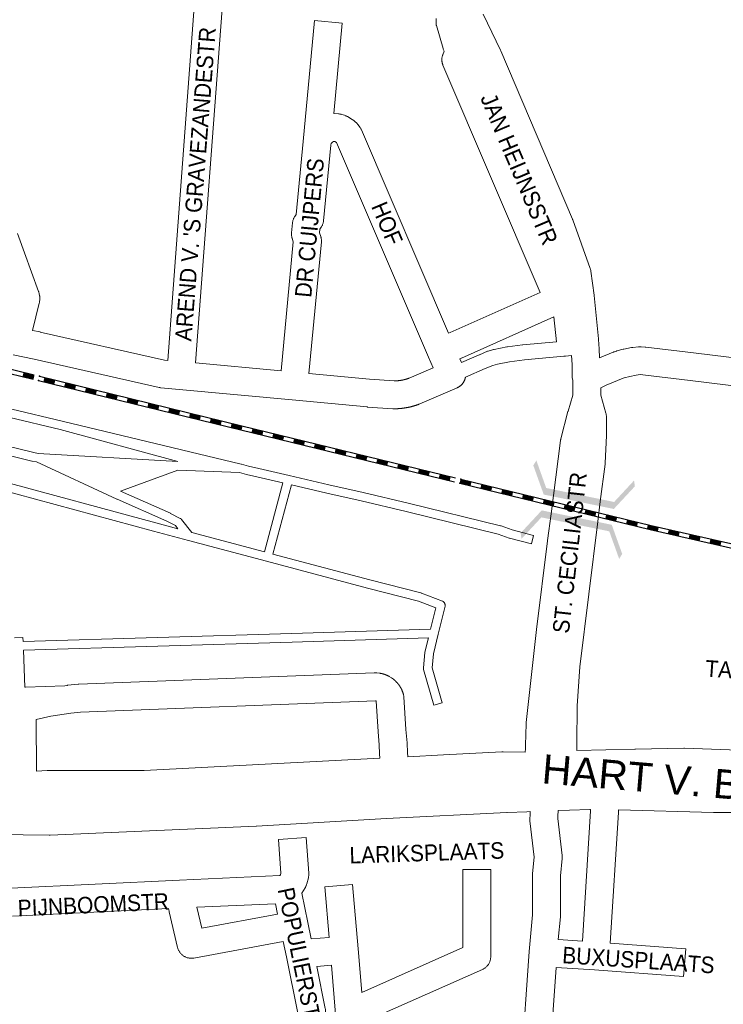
# Model space of a CAD drawing. Header units: metres. Extents: x 123819 to 142731, y 393440 to 405763.
# Tile 180 of 256: x 133055 to 133383, y 396775 to 397235. Entities that reach past the tile are written whole.
import ezdxf
from ezdxf.enums import TextEntityAlignment as Align

# ---------------------------------------------------------------- set-up
doc = ezdxf.new("R2010")
doc.units = ezdxf.units.M
doc.header["$MEASUREMENT"] = 0
for name, color, linetype, lineweight in [('gs-anno-wegen algemeen tekst', 7, 'Continuous', 0), ('gs-knt-aanvullende hoofdweg', 7, 'Continuous', 0), ('gs-knt-fietspaden', 7, 'Continuous', 0), ('gs-knt-paden', 7, 'Continuous', 0), ('gs-knt-spoorlijn', 7, 'Continuous', 30), ('gs-knt-wegen algemeen', 7, 'Continuous', 0), ('gs-symb-viaduct', 7, 'Continuous', 0)]:
    doc.layers.add(name, color=color, linetype=linetype, lineweight=lineweight)
doc.styles.add('Style-Arial', font='arial.ttf')

# ---------------------------------------------------------------- blocks, each defined once
blk = doc.blocks.new('gg0-viaduct_66')
at = {"layer": 'gs-symb-viaduct', "linetype": 'Continuous'}
blk.add_hatch(color=7, dxfattribs=at).paths.add_polyline_path([(-5.576, -1.689), (-5.8, -1.4), (-4, 0), (4, 0), (5.8, -1.4), (5.576, -1.689), (3.875, -0.366), (-3.875, -0.366)])
blk = doc.blocks.new('gg0-viaduct_67')
at = {"layer": 'gs-symb-viaduct', "linetype": 'Continuous'}
blk.add_hatch(color=7, dxfattribs=at).paths.add_polyline_path([(5.576, -1.689), (3.875, -0.366), (-3.875, -0.366), (-5.576, -1.689), (-5.8, -1.4), (-4, 0), (4, 0), (5.8, -1.4)])

msp = doc.modelspace()

# ---------------------------------------------------------------- linework, layer by layer
at = {"layer": 'gs-knt-aanvullende hoofdweg', "color": 7, "linetype": 'Continuous', "flags": 128}
for points in [[(133314.97, 396893.76), (133342.02, 396894.48), (133342.19, 396894.48), (133342.26, 396894.49), (133364.86, 396894.88), (133365.06, 396894.88), (133365.25, 396894.88), (133390.34, 396894.03), (133390.62, 396894.01), (133390.75, 396894), (133390.8, 396894), (133390.89, 396893.99), (133391.16, 396893.96), (133421.3, 396889.64), (133421.31, 396889.64), (133477.4, 396883.61), (133484.05, 396882.89), (133484.38, 396882.85), (133485.24, 396882.72)], [(133062.61, 396884.22), (133067.64, 396884.5), (133067.85, 396884.51), (133068.06, 396884.51), (133112.91, 396884.51), (133222.96, 396890.24)], [(133235.96, 396890.92), (133252.61, 396891.78), (133279.96, 396893.21), (133280.28, 396893.22), (133280.36, 396893.22), (133280.38, 396893.22), (133280.41, 396893.22), (133280.45, 396893.21), (133280.59, 396893.21), (133290.75, 396893.13)], [(133321.35, 396866.36), (133320.96, 396866.35), (133311.51, 396866), (133306.15, 396865.81)], [(133446.17, 396859.84), (133437.17, 396860.87), (133393.03, 396864.91), (133378.91, 396864.91), (133378.71, 396864.91), (133334.38, 396866.07)], [(133293.11, 396865.34), (133291.61, 396865.28), (133282.36, 396864.95), (133282.3, 396864.95), (133226.13, 396862.1), (133165.39, 396858.51), (133165.27, 396858.5), (133069, 396854.35), (133068.8, 396854.34), (133068.59, 396854.34), (133056.39, 396854.49), (133045.89, 396854.62)]]:
    msp.add_lwpolyline(points, dxfattribs=at)
at = {"layer": 'gs-knt-fietspaden', "color": 7, "linetype": 'Continuous', "flags": 128}
for points in [[(133252.95, 397220.28), (133252.58, 397221.17), (133252.54, 397221.28), (133252.49, 397221.4), (133252.46, 397221.53), (133249.32, 397232.24), (133249.28, 397232.39), (133249.25, 397232.54), (133249.22, 397232.7), (133249.2, 397232.85), (133249.18, 397233.01), (133249.18, 397233.16), (133249.18, 397233.32), (133249.2, 397235.55)], [(133305.36, 397084.59), (133304.12, 397096.22)], [(133261.01, 397074.94), (133269.35, 397078.57), (133269.4, 397078.59), (133273.14, 397080.15), (133273.27, 397080.2), (133273.4, 397080.24), (133273.53, 397080.28), (133276.04, 397081), (133276.19, 397081.03), (133276.34, 397081.07), (133282.28, 397082.2), (133282.38, 397082.22), (133282.49, 397082.23), (133289.6, 397083.14), (133289.72, 397083.16), (133305.36, 397084.59)], [(133312.43, 397078.28), (133309.63, 397077.96), (133308.91, 397077.87), (133308.82, 397077.86), (133290.43, 397076.17), (133283.49, 397075.28), (133277.81, 397074.2), (133275.65, 397073.59), (133272.13, 397072.12), (133262.89, 397068.1)]]:
    msp.add_lwpolyline(points, dxfattribs=at)
at = {"layer": 'gs-knt-paden', "color": 7, "linetype": 'Continuous', "flags": 128}
for points in [[(132857.83, 397082.21), (132862.94, 397080.4), (132872.46, 397077.96), (133035.04, 397039.26), (133035.05, 397039.25), (133061.41, 397032.87), (133063.48, 397032.45), (133128.67, 397028.76), (133073.72, 397043.59), (133050.25, 397049.22), (133050.25, 397049.22), (133028.17, 397054.59), (133028.16, 397054.6), (133020.03, 397056.62), (132858.89, 397095.74), (132823.59, 397101.35), (132827.8, 397097.57), (132832.66, 397094.64), (132845.96, 397087.99), (132846, 397087.97), (132852.16, 397084.71), (132857.82, 397082.21), (132857.82, 397082.21), (132857.83, 397082.21)], [(133044.64, 397020.05), (133118.33, 397000.13), (133128.67, 396997.37), (133127.52, 396998.81), (133123.47, 397000.89), (133100.24, 397011.16), (133100.22, 397011.17), (133062.59, 397028.53), (133060.57, 397028.94), (133060.5, 397028.96), (133034.11, 397035.35)], [(133130.38, 397001.66), (133135.24, 396995.62), (133169.07, 396986.59), (133177.72, 397018.76), (133165.58, 397021.6), (133160.76, 397022.68), (133160.67, 397022.71), (133157.45, 397023.59), (133128.59, 397024.74), (133128.56, 397024.74), (133101.91, 397014.82), (133125.15, 397004.54), (133125.2, 397004.51), (133125.25, 397004.49), (133129.73, 397002.19), (133129.81, 397002.15), (133129.89, 397002.1), (133129.97, 397002.05), (133130.05, 397001.99), (133130.12, 397001.93), (133130.19, 397001.87), (133130.26, 397001.81), (133130.32, 397001.74), (133130.38, 397001.67), (133130.38, 397001.67), (133130.38, 397001.66)], [(133117.29, 396996.25), (133043.6, 397016.17)]]:
    msp.add_lwpolyline(points, dxfattribs=at)
for points in [[(133051.2, 397053.13), (133074.66, 397047.5), (133158.23, 397027.55), (133158.29, 397027.53), (133161.69, 397026.6), (133166.47, 397025.53), (133166.49, 397025.52), (133180.66, 397022.2), (133199.17, 397017.9), (133215.1, 397014.24), (133215.11, 397014.23), (133236.11, 397009.25), (133236.13, 397009.25), (133279.33, 396998.69), (133279.4, 396998.67), (133279.47, 396998.65), (133279.54, 396998.63), (133284.65, 396996.76), (133294.68, 396994.18, -0.358006), (133294.69, 396994.17), (133293.69, 396990.29, -0.358011), (133293.68, 396990.29), (133283.55, 396992.89), (133283.46, 396992.92), (133283.37, 396992.95), (133278.26, 396994.81), (133235.18, 397005.34), (133214.19, 397010.32), (133198.26, 397013.98), (133181.64, 397017.85), (133172.95, 396985.55), (133218.21, 396973.48), (133242.13, 396967.4), (133242.21, 396967.38), (133242.28, 396967.35), (133242.36, 396967.33), (133252.14, 396963.54), (133252.23, 396963.51), (133252.31, 396963.47), (133252.4, 396963.42), (133252.48, 396963.37), (133252.56, 396963.32), (133252.64, 396963.26), (133252.72, 396963.2), (133252.79, 396963.14), (133252.86, 396963.07), (133252.92, 396963), (133252.98, 396962.92), (133253.04, 396962.85), (133253.1, 396962.77), (133253.15, 396962.69), (133253.19, 396962.6), (133253.24, 396962.51), (133253.28, 396962.43), (133253.31, 396962.34), (133253.34, 396962.24), (133253.36, 396962.15), (133253.39, 396962.06), (133253.4, 396961.96), (133253.41, 396961.86), (133253.42, 396961.77), (133253.42, 396961.67), (133253.42, 396961.58), (133253.41, 396961.48), (133253.4, 396961.38), (133253.39, 396961.29), (133253.37, 396961.19), (133250.17, 396948.06), (133247.95, 396939), (133247.36, 396932.43), (133252, 396916.1, -0.35644), (133252, 396916.09), (133248.15, 396915, -0.356443), (133248.14, 396915), (133243.39, 396931.69), (133243.37, 396931.78), (133243.35, 396931.87), (133243.33, 396931.96), (133243.32, 396932.05), (133243.31, 396932.14), (133243.31, 396932.24), (133243.31, 396932.33), (133243.32, 396932.42), (133243.96, 396939.51), (133243.97, 396939.59), (133243.98, 396939.66), (133243.99, 396939.73), (133244.01, 396939.81), (133245.63, 396946.45), (133181.99, 396944.47), (133056.56, 396940.66), (133057.19, 396923.34)], [(133052.33, 396946.4), (133056.33, 396946.55, -0.327637), (133056.34, 396946.54), (133056.41, 396944.68), (133181.86, 396948.48), (133246.62, 396950.5), (133249.04, 396960.43), (133241.02, 396963.53), (133217.21, 396969.58), (133217.19, 396969.59), (133169.97, 396982.19), (133133.57, 396991.91), (133117.29, 396996.25)]]:
    msp.add_lwpolyline(points, format="xyb", dxfattribs=at)
at = {"layer": 'gs-knt-spoorlijn', "color": 7, "linetype": 'Continuous'}
for p, q in [((132866.81, 397114.68), (133061.09, 397067.17)), ((132867.29, 397116.62), (133061.57, 397069.11)), ((133056.3, 397068.53), (133061.15, 397067.35)), ((133056.34, 397068.73), (133061.2, 397067.54)), ((133056.39, 397068.92), (133061.25, 397067.73)), ((133056.44, 397069.12), (133061.3, 397067.93)), ((133056.49, 397069.31), (133061.34, 397068.12)), ((133056.53, 397069.5), (133061.39, 397068.32)), ((133056.58, 397069.7), (133061.44, 397068.51)), ((133056.63, 397069.89), (133061.49, 397068.71)), ((133056.68, 397070.09), (133061.53, 397068.9)), ((133066.01, 397066.16), (133070.87, 397064.97)), ((133066.06, 397066.35), (133070.91, 397065.16)), ((133066.11, 397066.55), (133070.96, 397065.36)), ((133066.15, 397066.74), (133071.01, 397065.55)), ((133066.2, 397066.93), (133071.06, 397065.75)), ((133066.25, 397067.13), (133071.1, 397065.94)), ((133066.3, 397067.32), (133071.15, 397066.14)), ((133066.34, 397067.52), (133071.2, 397066.33)), ((133066.39, 397067.71), (133071.25, 397066.52)), ((133075.72, 397063.78), (133080.58, 397062.59)), ((133075.77, 397063.98), (133080.63, 397062.79)), ((133075.82, 397064.17), (133080.68, 397062.98)), ((133075.87, 397064.36), (133080.72, 397063.18)), ((133075.91, 397064.56), (133080.77, 397063.37)), ((133075.96, 397064.75), (133080.82, 397063.57)), ((133076.01, 397064.95), (133080.87, 397063.76)), ((133076.06, 397065.14), (133080.91, 397063.95)), ((133076.1, 397065.34), (133080.96, 397064.15)), ((133085.44, 397061.41), (133090.29, 397060.22)), ((133085.49, 397061.6), (133090.34, 397060.41)), ((133085.53, 397061.79), (133090.39, 397060.61)), ((133085.58, 397061.99), (133090.44, 397060.8)), ((133085.63, 397062.18), (133090.48, 397061)), ((133085.68, 397062.38), (133090.53, 397061.19)), ((133085.72, 397062.57), (133090.58, 397061.38)), ((133085.77, 397062.77), (133090.63, 397061.58)), ((133085.82, 397062.96), (133090.67, 397061.77)), ((133095.15, 397059.03), (133100.01, 397057.84)), ((133095.2, 397059.22), (133100.06, 397058.04)), ((133095.25, 397059.42), (133100.1, 397058.23)), ((133095.29, 397059.61), (133100.15, 397058.43)), ((133095.34, 397059.81), (133100.2, 397058.62)), ((133095.39, 397060), (133100.25, 397058.81)), ((133095.44, 397060.2), (133100.29, 397059.01)), ((133095.48, 397060.39), (133100.34, 397059.2)), ((133095.53, 397060.58), (133100.39, 397059.4)), ((133104.87, 397056.65), (133109.72, 397055.47)), ((133104.91, 397056.85), (133109.77, 397055.66)), ((133104.96, 397057.04), (133109.82, 397055.86)), ((133105.01, 397057.24), (133109.86, 397056.05)), ((133105.06, 397057.43), (133109.91, 397056.24)), ((133105.1, 397057.63), (133109.96, 397056.44)), ((133105.15, 397057.82), (133110.01, 397056.63)), ((133105.2, 397058.01), (133110.05, 397056.83)), ((133105.25, 397058.21), (133110.1, 397057.02)), ((133114.58, 397054.28), (133119.44, 397053.09)), ((133114.63, 397054.47), (133119.48, 397053.29)), ((133114.67, 397054.67), (133119.53, 397053.48)), ((133114.72, 397054.86), (133119.58, 397053.67)), ((133114.77, 397055.06), (133119.63, 397053.87)), ((133114.82, 397055.25), (133119.67, 397054.06)), ((133114.86, 397055.44), (133119.72, 397054.26)), ((133114.91, 397055.64), (133119.77, 397054.45)), ((133114.96, 397055.83), (133119.82, 397054.64)), ((133124.29, 397051.9), (133129.15, 397050.71)), ((133124.34, 397052.1), (133129.2, 397050.91)), ((133124.39, 397052.29), (133129.24, 397051.1)), ((133124.44, 397052.49), (133129.29, 397051.3)), ((133124.48, 397052.68), (133129.34, 397051.49)), ((133124.53, 397052.87), (133129.39, 397051.69)), ((133124.58, 397053.07), (133129.43, 397051.88)), ((133124.63, 397053.26), (133129.48, 397052.07)), ((133124.67, 397053.46), (133129.53, 397052.27)), ((133134.01, 397049.53), (133138.86, 397048.34)), ((133134.05, 397049.72), (133138.91, 397048.53)), ((133134.1, 397049.92), (133138.96, 397048.73)), ((133134.15, 397050.11), (133139.01, 397048.92)), ((133134.2, 397050.3), (133139.05, 397049.12)), ((133134.24, 397050.5), (133139.1, 397049.31)), ((133134.29, 397050.69), (133139.15, 397049.5)), ((133134.34, 397050.89), (133139.2, 397049.7)), ((133134.39, 397051.08), (133139.24, 397049.89)), ((133143.72, 397047.15), (133148.58, 397045.96)), ((133143.77, 397047.35), (133148.62, 397046.16)), ((133143.81, 397047.54), (133148.67, 397046.35)), ((133143.86, 397047.73), (133148.72, 397046.55)), ((133143.91, 397047.93), (133148.77, 397046.74)), ((133143.96, 397048.12), (133148.81, 397046.93)), ((133144, 397048.32), (133148.86, 397047.13)), ((133144.05, 397048.51), (133148.91, 397047.32)), ((133144.1, 397048.71), (133148.96, 397047.52)), ((133153.48, 397044.97), (133158.34, 397043.78)), ((133153.53, 397045.16), (133158.39, 397043.98)), ((133153.58, 397045.36), (133158.43, 397044.17)), ((133153.62, 397045.55), (133158.48, 397044.36)), ((133153.67, 397045.75), (133158.53, 397044.56)), ((133153.72, 397045.94), (133158.58, 397044.75)), ((133153.77, 397046.14), (133158.62, 397044.95)), ((133153.81, 397046.33), (133158.67, 397045.14)), ((133153.43, 397044.78), (133158.29, 397043.59)), ((133163.15, 397042.41), (133168.01, 397041.22)), ((133163.2, 397042.6), (133168.06, 397041.42)), ((133163.24, 397042.79), (133168.1, 397041.61)), ((133163.29, 397042.99), (133168.15, 397041.81)), ((133163.34, 397043.18), (133168.2, 397042)), ((133163.39, 397043.38), (133168.24, 397042.2)), ((133163.43, 397043.57), (133168.29, 397042.39)), ((133163.48, 397043.77), (133168.34, 397042.59)), ((133163.53, 397043.96), (133168.39, 397042.78)), ((133172.96, 397040.43), (133177.82, 397039.25)), ((133173.01, 397040.63), (133177.87, 397039.44)), ((133173.06, 397040.82), (133177.91, 397039.64)), ((133173.1, 397041.01), (133177.96, 397039.83)), ((133173.15, 397041.21), (133178.01, 397040.03)), ((133173.2, 397041.4), (133178.06, 397040.22)), ((133173.24, 397041.6), (133178.1, 397040.42)), ((133172.87, 397040.04), (133177.73, 397038.86)), ((133172.91, 397040.24), (133177.77, 397039.06)), ((133182.58, 397037.68), (133187.44, 397036.5)), ((133182.63, 397037.87), (133187.49, 397036.69)), ((133182.68, 397038.07), (133187.54, 397036.89)), ((133182.73, 397038.26), (133187.58, 397037.08)), ((133182.77, 397038.46), (133187.63, 397037.28)), ((133182.82, 397038.65), (133187.68, 397037.47)), ((133182.87, 397038.85), (133187.73, 397037.66)), ((133182.91, 397039.04), (133187.77, 397037.86)), ((133182.96, 397039.23), (133187.82, 397038.05)), ((133192.44, 397035.9), (133197.3, 397034.72)), ((133192.49, 397036.09), (133197.35, 397034.91)), ((133192.54, 397036.29), (133197.39, 397035.11)), ((133192.58, 397036.48), (133197.44, 397035.3)), ((133192.63, 397036.68), (133197.49, 397035.5)), ((133192.68, 397036.87), (133197.54, 397035.69)), ((133192.3, 397035.32), (133197.16, 397034.14)), ((133192.35, 397035.51), (133197.21, 397034.33)), ((133192.39, 397035.71), (133197.25, 397034.52)), ((133202.02, 397032.95), (133206.88, 397031.77)), ((133202.06, 397033.15), (133206.92, 397031.97)), ((133202.11, 397033.34), (133206.97, 397032.16)), ((133202.16, 397033.54), (133207.02, 397032.36)), ((133202.21, 397033.73), (133207.06, 397032.55)), ((133202.25, 397033.93), (133207.11, 397032.74)), ((133202.3, 397034.12), (133207.16, 397032.94)), ((133202.35, 397034.31), (133207.21, 397033.13)), ((133202.4, 397034.51), (133207.25, 397033.33)), ((133211.88, 397031.17), (133216.73, 397029.99)), ((133211.92, 397031.37), (133216.78, 397030.19)), ((133211.97, 397031.56), (133216.83, 397030.38)), ((133212.02, 397031.76), (133216.88, 397030.58)), ((133212.06, 397031.95), (133216.92, 397030.77)), ((133212.11, 397032.15), (133216.97, 397030.96)), ((133211.73, 397030.59), (133216.59, 397029.41)), ((133211.78, 397030.79), (133216.64, 397029.6)), ((133211.83, 397030.98), (133216.69, 397029.8)), ((133221.45, 397028.23), (133226.31, 397027.05)), ((133221.5, 397028.42), (133226.36, 397027.24)), ((133221.55, 397028.62), (133226.4, 397027.44)), ((133221.59, 397028.81), (133226.45, 397027.63)), ((133221.64, 397029.01), (133226.5, 397027.82)), ((133221.69, 397029.2), (133226.55, 397028.02)), ((133221.73, 397029.39), (133226.59, 397028.21)), ((133221.78, 397029.59), (133226.64, 397028.41)), ((133221.83, 397029.78), (133226.69, 397028.6)), ((133231.36, 397026.64), (133236.21, 397025.46)), ((133231.4, 397026.84), (133236.26, 397025.66)), ((133231.45, 397027.03), (133236.31, 397025.85)), ((133231.5, 397027.23), (133236.36, 397026.04)), ((133231.55, 397027.42), (133236.4, 397026.24)), ((133231.17, 397025.87), (133236.03, 397024.68)), ((133231.21, 397026.06), (133236.07, 397024.88)), ((133231.26, 397026.25), (133236.12, 397025.07)), ((133231.31, 397026.45), (133236.17, 397025.27)), ((133240.88, 397023.5), (133245.74, 397022.32)), ((133240.93, 397023.7), (133245.79, 397022.51)), ((133240.98, 397023.89), (133245.84, 397022.71)), ((133241.03, 397024.09), (133245.88, 397022.9)), ((133241.07, 397024.28), (133245.93, 397023.1)), ((133241.12, 397024.47), (133245.98, 397023.29)), ((133241.17, 397024.67), (133246.03, 397023.49)), ((133241.22, 397024.86), (133246.07, 397023.68)), ((133241.26, 397025.06), (133246.12, 397023.88)), ((133250.84, 397022.11), (133255.7, 397020.93)), ((133250.88, 397022.31), (133255.74, 397021.12)), ((133250.93, 397022.5), (133255.79, 397021.32)), ((133250.98, 397022.69), (133255.84, 397021.51)), ((133250.6, 397021.14), (133255.46, 397019.96)), ((133250.65, 397021.33), (133255.51, 397020.15)), ((133250.7, 397021.53), (133255.55, 397020.35)), ((133250.74, 397021.72), (133255.6, 397020.54)), ((133250.79, 397021.92), (133255.65, 397020.73)), ((133260.32, 397018.78), (133265.18, 397017.59)), ((133260.37, 397018.97), (133265.22, 397017.79)), ((133260.41, 397019.16), (133265.27, 397017.98)), ((133260.46, 397019.36), (133265.32, 397018.18)), ((133260.51, 397019.55), (133265.37, 397018.37)), ((133260.55, 397019.75), (133265.41, 397018.57)), ((133260.6, 397019.94), (133265.46, 397018.76)), ((133260.65, 397020.14), (133265.51, 397018.95)), ((133260.7, 397020.33), (133265.55, 397019.15)), ((133270.27, 397017.38), (133275.13, 397016.2)), ((133270.32, 397017.58), (133275.18, 397016.4)), ((133270.37, 397017.77), (133275.22, 397016.59)), ((133270.41, 397017.97), (133275.27, 397016.79)), ((133270.03, 397016.41), (133274.89, 397015.23)), ((133270.08, 397016.61), (133274.94, 397015.43)), ((133270.13, 397016.8), (133274.99, 397015.62)), ((133270.18, 397017), (133275.03, 397015.81)), ((133270.22, 397017.19), (133275.08, 397016.01)), ((133279.75, 397014.05), (133284.61, 397012.87)), ((133279.8, 397014.24), (133284.66, 397013.06)), ((133279.85, 397014.44), (133284.7, 397013.26)), ((133279.89, 397014.63), (133284.75, 397013.45)), ((133279.94, 397014.83), (133284.8, 397013.65)), ((133279.99, 397015.02), (133284.85, 397013.84)), ((133280.04, 397015.22), (133284.89, 397014.03)), ((133280.08, 397015.41), (133284.94, 397014.23)), ((133280.13, 397015.6), (133284.99, 397014.42)), ((133289.75, 397012.85), (133294.61, 397011.67)), ((133289.8, 397013.05), (133294.66, 397011.87)), ((133289.85, 397013.24), (133294.7, 397012.06)), ((133289.47, 397011.69), (133294.33, 397010.51)), ((133289.52, 397011.88), (133294.37, 397010.7)), ((133289.56, 397012.08), (133294.42, 397010.89)), ((133289.61, 397012.27), (133294.47, 397011.09)), ((133289.66, 397012.46), (133294.52, 397011.28)), ((133289.7, 397012.66), (133294.56, 397011.48)), ((133299.19, 397009.32), (133304.04, 397008.14)), ((133299.23, 397009.52), (133304.09, 397008.34)), ((133299.28, 397009.71), (133304.14, 397008.53)), ((133299.33, 397009.91), (133304.19, 397008.73)), ((133299.37, 397010.1), (133304.23, 397008.92)), ((133299.42, 397010.3), (133304.28, 397009.11)), ((133299.47, 397010.49), (133304.33, 397009.31)), ((133299.52, 397010.68), (133304.37, 397009.5)), ((133299.56, 397010.88), (133304.42, 397009.7)), ((133309.23, 397008.32), (133314.09, 397007.14)), ((133309.28, 397008.52), (133314.14, 397007.33)), ((133308.9, 397006.96), (133313.76, 397005.78)), ((133308.95, 397007.16), (133313.81, 397005.97)), ((133309, 397007.35), (133313.85, 397006.17)), ((133309.04, 397007.54), (133313.9, 397006.36)), ((133309.09, 397007.74), (133313.95, 397006.56)), ((133309.14, 397007.93), (133314, 397006.75)), ((133309.19, 397008.13), (133314.04, 397006.95)), ((133318.62, 397004.6), (133323.48, 397003.42)), ((133318.67, 397004.79), (133323.52, 397003.61)), ((133318.71, 397004.99), (133323.57, 397003.81)), ((133318.76, 397005.18), (133323.62, 397004)), ((133318.81, 397005.38), (133323.67, 397004.19)), ((133318.85, 397005.57), (133323.71, 397004.39)), ((133318.9, 397005.76), (133323.76, 397004.58)), ((133318.95, 397005.96), (133323.81, 397004.78)), ((133319, 397006.15), (133323.86, 397004.97)), ((133328.67, 397003.6), (133333.52, 397002.41)), ((133328.71, 397003.79), (133333.57, 397002.61)), ((133328.34, 397002.24), (133333.19, 397001.05)), ((133328.38, 397002.43), (133333.24, 397001.25)), ((133328.43, 397002.62), (133333.29, 397001.44)), ((133328.48, 397002.82), (133333.34, 397001.64)), ((133328.52, 397003.01), (133333.38, 397001.83)), ((133328.57, 397003.21), (133333.43, 397002.03)), ((133328.62, 397003.4), (133333.48, 397002.22)), ((133338.05, 396999.87), (133342.91, 396998.69)), ((133338.1, 397000.07), (133342.96, 396998.88)), ((133338.15, 397000.26), (133343.01, 396999.08)), ((133338.19, 397000.46), (133343.05, 396999.27)), ((133338.24, 397000.65), (133343.1, 396999.47)), ((133338.29, 397000.84), (133343.15, 396999.66)), ((133338.34, 397001.04), (133343.19, 396999.86)), ((133338.38, 397001.23), (133343.24, 397000.05)), ((133338.43, 397001.43), (133343.29, 397000.25)), ((133348.13, 396999.04), (133353.01, 396997.94)), ((133347.78, 396997.48), (133352.65, 396996.38)), ((133347.82, 396997.68), (133352.7, 396996.57)), ((133347.86, 396997.87), (133352.74, 396996.77)), ((133347.91, 396998.07), (133352.79, 396996.96)), ((133347.95, 396998.26), (133352.83, 396997.16)), ((133348, 396998.46), (133352.87, 396997.35)), ((133348.04, 396998.65), (133352.92, 396997.55)), ((133348.09, 396998.85), (133352.96, 396997.74)), ((133357.53, 396995.27), (133362.4, 396994.17)), ((133357.57, 396995.47), (133362.45, 396994.36)), ((133357.62, 396995.66), (133362.49, 396994.56)), ((133357.66, 396995.86), (133362.54, 396994.75)), ((133357.71, 396996.05), (133362.58, 396994.95)), ((133357.75, 396996.25), (133362.63, 396995.14)), ((133357.79, 396996.44), (133362.67, 396995.34)), ((133357.84, 396996.64), (133362.71, 396995.53)), ((133357.88, 396996.83), (133362.76, 396995.73)), ((133367.59, 396994.43), (133372.47, 396993.32)), ((133367.63, 396994.62), (133372.51, 396993.52)), ((133367.28, 396993.06), (133372.16, 396991.96)), ((133367.33, 396993.26), (133372.2, 396992.15)), ((133367.37, 396993.45), (133372.25, 396992.35)), ((133367.41, 396993.65), (133372.29, 396992.54)), ((133367.46, 396993.84), (133372.33, 396992.74)), ((133367.5, 396994.04), (133372.38, 396992.93)), ((133367.55, 396994.23), (133372.42, 396993.13)), ((133377.03, 396990.85), (133381.91, 396989.75)), ((133377.08, 396991.05), (133381.95, 396989.94)), ((133377.12, 396991.24), (133382, 396990.14)), ((133377.17, 396991.44), (133382.04, 396990.33)), ((133377.21, 396991.63), (133382.09, 396990.53)), ((133377.25, 396991.83), (133382.13, 396990.72)), ((133377.3, 396992.02), (133382.18, 396990.92)), ((133377.34, 396992.22), (133382.22, 396991.11)), ((133377.39, 396992.41), (133382.26, 396991.31))]:
    msp.add_line(p, q, dxfattribs=at)
at = {"layer": 'gs-knt-spoorlijn', "color": 7, "linetype": 'Continuous', "flags": 128}
for points in [[(133064, 397068.51), (133158.54, 397045.39), (133258.3, 397021.13)], [(133063.52, 397066.57), (133158.06, 397043.45), (133257.82, 397019.19)], [(133260.25, 397018.6), (133349.16, 396996.98), (133420.17, 396980.88), (133455.15, 396973.79)], [(133260.73, 397020.54), (133349.62, 396998.92), (133420.59, 396982.83), (133455.63, 396975.73)]]:
    msp.add_lwpolyline(points, dxfattribs=at)
at = {"layer": 'gs-knt-spoorlijn', "color": 7, "linetype": 'Continuous'}
for p in [(133064, 397068.51), (133063.52, 397066.57), (133260.25, 397018.6), (133260.73, 397020.54)]:
    msp.add_point(p, dxfattribs=at)
at = {"layer": 'gs-knt-wegen algemeen', "color": 7, "linetype": 'Continuous', "flags": 128}
for points in [[(133123.93, 397075.91), (133136.75, 397247.37)], [(133149.73, 397246.4), (133136.9, 397074.71)], [(133271.26, 397237.55), (133279.33, 397220.71), (133279.45, 397220.44), (133312.85, 397141.82), (133312.92, 397141.66), (133312.98, 397141.49), (133321.19, 397118.83), (133321.27, 397118.57), (133321.35, 397118.31), (133321.42, 397118.04), (133321.47, 397117.77), (133321.52, 397117.5), (133323.02, 397106.44), (133323.04, 397106.27), (133323.05, 397106.21), (133325.05, 397086.05), (133325.07, 397085.87), (133325.08, 397085.68), (133325.29, 397081.35), (133325.53, 397077.16)], [(133297.75, 397107.63), (133252.42, 397213.74), (133252.34, 397213.92), (133252.3, 397214.04), (133252.23, 397214.22), (133252.19, 397214.34), (133252.14, 397214.53), (133252.11, 397214.65), (133252.06, 397214.84), (133252.03, 397214.96), (133252, 397215.15), (133251.97, 397215.28), (133251.95, 397215.47), (133251.93, 397215.59), (133251.91, 397215.78), (133251.9, 397215.91), (133251.9, 397216.1), (133251.89, 397216.23), (133251.89, 397216.42), (133251.9, 397216.55), (133251.91, 397216.74), (133251.92, 397216.87), (133251.94, 397217.06), (133251.95, 397217.19), (133251.98, 397217.38), (133252, 397217.5), (133252.04, 397217.69), (133252.07, 397217.81), (133252.12, 397218), (133252.15, 397218.12), (133252.21, 397218.31), (133252.25, 397218.43), (133252.32, 397218.61), (133252.95, 397220.28)], [(133214.33, 397183.49), (133255.06, 397088.57), (133255.76, 397088.87), (133297.75, 397107.63)], [(133247.85, 397072.5), (133245.68, 397077.42), (133245.65, 397077.49), (133202.68, 397177.62), (133202, 397178.03), (133201.33, 397178.06), (133200.82, 397177.84), (133200.3, 397177.38), (133200.27, 397177.31), (133200.03, 397176.33), (133196.66, 397141.1), (133196.62, 397140.81), (133196.57, 397140.52), (133196.51, 397140.23), (133196.44, 397139.94), (133196.35, 397139.66), (133196.25, 397139.38), (133196.14, 397139.11), (133196.01, 397138.84), (133195.88, 397138.58), (133195.73, 397138.32), (133195.57, 397138.08), (133195, 397137.23), (133194.83, 397135.51), (133195.37, 397133.78), (133195.45, 397133.5), (133195.51, 397133.23), (133195.57, 397132.95), (133195.61, 397132.66), (133195.64, 397132.38), (133195.65, 397132.09), (133195.66, 397131.81), (133195.65, 397131.52), (133195.63, 397131.24), (133189.77, 397069.83)], [(133053.75, 397135.16), (133063.63, 397108.13), (133063.72, 397107.88), (133063.79, 397107.62), (133063.86, 397107.36), (133063.92, 397107.09), (133064.1, 397106.12), (133064.14, 397105.84), (133064.18, 397105.57), (133064.2, 397105.3), (133064.21, 397105.02), (133064.21, 397104.75), (133064.19, 397104.48), (133064.17, 397104.2), (133064.09, 397103.43), (133064.05, 397103.16), (133064, 397102.88), (133063.94, 397102.61), (133063.94, 397102.6), (133063.94, 397102.6)], [(133063.94, 397102.6), (133060.83, 397089.89)], [(133304.12, 397096.22), (133261.01, 397076.96), (133260.89, 397076.91), (133260.26, 397076.64), (133261.01, 397074.94)], [(133060.83, 397089.89), (133064.29, 397089.18), (133064.41, 397089.16), (133122.38, 397076.05), (133123.93, 397075.91)], [(133325.53, 397077.16), (133331.82, 397079.75), (133332.02, 397079.83), (133332.23, 397079.9), (133332.44, 397079.97), (133333.41, 397080.26), (133333.61, 397080.31), (133336.54, 397081.09), (133336.61, 397081.11), (133336.85, 397081.17), (133336.91, 397081.18), (133340.4, 397081.89), (133340.7, 397081.94), (133341.01, 397081.98), (133343.73, 397082.27), (133344.03, 397082.3), (133344.34, 397082.31), (133344.64, 397082.3), (133344.94, 397082.29), (133346.87, 397082.13), (133347.11, 397082.11), (133369.34, 397079.48), (133440.45, 397070.71)], [(133262.89, 397068.1), (133262.87, 397067.98), (133262.84, 397067.82), (133262.8, 397067.67), (133262.76, 397067.51), (133262.72, 397067.36), (133262.68, 397067.21), (133262.63, 397067.05), (133262.58, 397066.9), (133262.52, 397066.75), (133262.46, 397066.61), (133262.4, 397066.46), (133262.33, 397066.31), (133262.26, 397066.17), (133262.18, 397066.03), (133262.11, 397065.89), (133262.03, 397065.75), (133261.94, 397065.62), (133261.85, 397065.48), (133261.76, 397065.35), (133261.67, 397065.22), (133261.57, 397065.1), (133261.47, 397064.97), (133261.37, 397064.85), (133261.26, 397064.73), (133261.15, 397064.61), (133261.04, 397064.5), (133260.92, 397064.39), (133260.81, 397064.28), (133260.69, 397064.18), (133260.56, 397064.08), (133260.44, 397063.98), (133260.31, 397063.88), (133260.18, 397063.79), (133260.05, 397063.7), (133259.91, 397063.61), (133259.78, 397063.53), (133259.64, 397063.45), (133259.5, 397063.37), (133259.36, 397063.3), (133259.21, 397063.23), (133259.04, 397063.15), (133241.59, 397055.6), (133241.34, 397055.5), (133241.16, 397055.43), (133240.98, 397055.37), (133240.8, 397055.3), (133240.62, 397055.24), (133240.44, 397055.17), (133240.26, 397055.11), (133240.08, 397055.05), (133239.9, 397054.99), (133239.72, 397054.93), (133239.54, 397054.87), (133239.35, 397054.81), (133239.17, 397054.75), (133238.99, 397054.7), (133238.8, 397054.65), (133238.62, 397054.59), (133238.43, 397054.54), (133238.25, 397054.49), (133238.06, 397054.44), (133237.88, 397054.39), (133237.69, 397054.34), (133237.51, 397054.3), (133237.32, 397054.25), (133237.14, 397054.21), (133236.95, 397054.16), (133236.76, 397054.12), (133236.58, 397054.08), (133236.39, 397054.04), (133236.2, 397054), (133236.01, 397053.96), (133235.83, 397053.93), (133235.64, 397053.89), (133235.45, 397053.86), (133235.26, 397053.82), (133235.07, 397053.79), (133234.88, 397053.76), (133234.69, 397053.73), (133234.5, 397053.7), (133234.32, 397053.67), (133234.12, 397053.65), (133233.94, 397053.62), (133233.75, 397053.6), (133233.56, 397053.57), (133233.36, 397053.55), (133233.18, 397053.53), (133232.98, 397053.51), (133232.79, 397053.49), (133232.6, 397053.47), (133232.41, 397053.46), (133232.22, 397053.44), (133232.03, 397053.43), (133231.84, 397053.41), (133231.65, 397053.4), (133231.46, 397053.39), (133231.27, 397053.38), (133231.07, 397053.37), (133230.88, 397053.37), (133230.69, 397053.36), (133230.5, 397053.35), (133230.31, 397053.35), (133230.12, 397053.35), (133229.93, 397053.35), (133229.74, 397053.34), (133229.54, 397053.34), (133229.35, 397053.35), (133229.17, 397053.35), (133228.98, 397053.36), (133217.2, 397054.16), (133217.03, 397054.18), (133182.07, 397057.48), (133129.33, 397062.33), (133120.76, 397063.12), (133120.48, 397063.16), (133120.2, 397063.2), (133119.93, 397063.26), (133061.6, 397076.44), (133051.72, 397078.48)], [(133302.91, 397004.27), (133302.91, 397004.28), (133302.91, 397004.3), (133307.32, 397038.51), (133307.36, 397038.78), (133307.41, 397039.05), (133307.47, 397039.32), (133310.78, 397051.99), (133310.83, 397052.17), (133313.03, 397059.7), (133313.03, 397066.48), (133312.77, 397067.94), (133312.72, 397068.23), (133312.69, 397068.53), (133312.67, 397068.82), (133312.66, 397069.12), (133312.67, 397074.03), (133312.43, 397078.28)], [(133136.9, 397074.71), (133176.81, 397071.04)], [(133189.77, 397069.83), (133218.17, 397067.15), (133229.67, 397066.36), (133229.78, 397066.36), (133229.89, 397066.37), (133230, 397066.37), (133230.11, 397066.37), (133230.22, 397066.37), (133230.33, 397066.37), (133230.44, 397066.38), (133230.55, 397066.38), (133230.66, 397066.39), (133230.77, 397066.39), (133230.88, 397066.4), (133230.99, 397066.41), (133231.1, 397066.41), (133231.21, 397066.42), (133231.32, 397066.43), (133231.42, 397066.44), (133231.53, 397066.45), (133231.64, 397066.46), (133231.75, 397066.47), (133231.86, 397066.48), (133231.97, 397066.5), (133232.08, 397066.51), (133232.19, 397066.52), (133232.3, 397066.54), (133232.41, 397066.55), (133232.52, 397066.57), (133232.63, 397066.58), (133232.73, 397066.6), (133232.84, 397066.62), (133232.95, 397066.64), (133233.06, 397066.66), (133233.17, 397066.67), (133233.28, 397066.69), (133233.38, 397066.72), (133233.49, 397066.74), (133233.6, 397066.76), (133233.71, 397066.78), (133233.82, 397066.8), (133233.92, 397066.83), (133234.03, 397066.85), (133234.14, 397066.88), (133234.24, 397066.9), (133234.35, 397066.93), (133234.46, 397066.95), (133234.56, 397066.98), (133234.67, 397067.01), (133234.78, 397067.04), (133234.88, 397067.07), (133234.99, 397067.1), (133235.09, 397067.13), (133235.2, 397067.16), (133235.31, 397067.19), (133235.41, 397067.22), (133235.52, 397067.25), (133235.62, 397067.29), (133235.73, 397067.32), (133235.83, 397067.35), (133235.93, 397067.39), (133236.04, 397067.43), (133236.14, 397067.46), (133236.25, 397067.5), (133236.35, 397067.54), (133236.45, 397067.57), (133236.56, 397067.61), (133247.85, 397072.5)], [(133513.59, 397047.77), (133504.81, 397048.67), (133504.71, 397048.68), (133487.73, 397050.69), (133487.57, 397050.72), (133438.79, 397057.79), (133367.8, 397066.55), (133345.7, 397069.16), (133344.51, 397069.26), (133342.69, 397069.07), (133339.69, 397068.46), (133337.04, 397067.75), (133336.48, 397067.59), (133328.57, 397064.35)], [(133328.56, 397064.34), (133328.33, 397064.23), (133326.05, 397063.07), (133326.05, 397059.69), (133328.49, 397051.21), (133328.57, 397050.91), (133328.63, 397050.61), (133328.68, 397050.32), (133328.71, 397050.01), (133328.73, 397049.71), (133328.74, 397049.41), (133328.74, 397041.11), (133328.73, 397040.8), (133328.12, 397027.97), (133328.1, 397027.69), (133328.07, 397027.41), (133325.75, 397010.05), (133324.67, 397000.73)], [(133328.57, 397064.35), (133328.56, 397064.34), (133328.56, 397064.34), (133328.56, 397064.34)], [(133328.57, 397064.35), (133328.56, 397064.34), (133328.56, 397064.34), (133328.56, 397064.34)], [(133290.75, 396893.13), (133290.75, 396893.17), (133290.78, 396893.46), (133290.82, 396893.74), (133290.87, 396894.03), (133291, 396894.65), (133291.02, 396896.26), (133291.19, 396906.25), (133291.2, 396906.55), (133291.23, 396906.85), (133296.01, 396950.25), (133296.02, 396950.35), (133301.23, 396991.76), (133301.24, 396991.81), (133302.91, 397004.26)], [(133302.91, 397004.26), (133302.91, 397004.26), (133302.91, 397004.27)], [(133302.91, 397004.26), (133302.91, 397004.26), (133302.91, 397004.27)], [(133324.67, 397000.72), (133324.67, 397000.69), (133316.39, 396932.93), (133315.13, 396914.73), (133314.97, 396896.94), (133314.97, 396893.76)], [(133324.67, 397000.73), (133324.67, 397000.73), (133324.67, 397000.72)], [(133324.67, 397000.73), (133324.67, 397000.73), (133324.67, 397000.72)], [(133057.19, 396923.34), (133057.49, 396923.35), (133075.85, 396924.07), (133076.81, 396924.22), (133077, 396924.25), (133077.2, 396924.28), (133082.08, 396924.76), (133082.27, 396924.77), (133082.47, 396924.78), (133220.37, 396930.05), (133220.45, 396930.05), (133220.52, 396930.05), (133220.6, 396930.05), (133220.67, 396930.05), (133220.74, 396930.05), (133220.82, 396930.05), (133220.89, 396930.05), (133220.97, 396930.05), (133221.04, 396930.05), (133221.12, 396930.05), (133221.19, 396930.05), (133221.27, 396930.05), (133221.34, 396930.05), (133221.42, 396930.04), (133221.58, 396930.04), (133222.78, 396929.92), (133222.94, 396929.9), (133223.09, 396929.87), (133223.23, 396929.85), (133223.37, 396929.82), (133223.52, 396929.79), (133223.66, 396929.76), (133223.81, 396929.73), (133223.95, 396929.7), (133223.97, 396929.7), (133224.05, 396929.68), (133224.12, 396929.66), (133224.19, 396929.64), (133224.26, 396929.62), (133224.34, 396929.61), (133224.41, 396929.59), (133224.48, 396929.57), (133224.55, 396929.55), (133224.62, 396929.53), (133224.7, 396929.51), (133224.77, 396929.48), (133224.84, 396929.46), (133224.91, 396929.44), (133224.98, 396929.42), (133225.05, 396929.4), (133225.12, 396929.37), (133225.2, 396929.35), (133225.27, 396929.32), (133225.34, 396929.3), (133225.41, 396929.27), (133225.48, 396929.25), (133225.55, 396929.22), (133225.62, 396929.2), (133225.69, 396929.17), (133225.76, 396929.14), (133225.83, 396929.12), (133225.9, 396929.09), (133225.96, 396929.06), (133226.03, 396929.03), (133226.1, 396929.01), (133226.17, 396928.98), (133226.24, 396928.95), (133226.26, 396928.94), (133226.4, 396928.88), (133226.53, 396928.82), (133226.67, 396928.75), (133226.8, 396928.69), (133226.93, 396928.63), (133227.06, 396928.56), (133227.19, 396928.49), (133227.34, 396928.42), (133228.37, 396927.79), (133229.34, 396927.08), (133229.41, 396927.03), (133229.46, 396926.98), (133229.52, 396926.94), (133229.58, 396926.89), (133229.63, 396926.84), (133229.69, 396926.79), (133229.75, 396926.74), (133229.8, 396926.7), (133229.86, 396926.65), (133229.91, 396926.6), (133229.97, 396926.55), (133230.02, 396926.5), (133230.08, 396926.45), (133230.13, 396926.4), (133230.18, 396926.35), (133230.24, 396926.3), (133230.26, 396926.27), (133230.37, 396926.17), (133230.47, 396926.07), (133230.57, 396925.96), (133230.67, 396925.86), (133230.77, 396925.75), (133230.87, 396925.64), (133230.97, 396925.53), (133231.07, 396925.43), (133231.09, 396925.4), (133231.14, 396925.35), (133231.19, 396925.29), (133231.23, 396925.23), (133231.28, 396925.18), (133231.33, 396925.12), (133231.38, 396925.06), (133231.42, 396925), (133231.47, 396924.94), (133231.52, 396924.89), (133231.56, 396924.83), (133231.61, 396924.77), (133231.65, 396924.71), (133231.7, 396924.65), (133231.74, 396924.59), (133231.79, 396924.53), (133231.83, 396924.47), (133231.88, 396924.41), (133231.92, 396924.35), (133231.96, 396924.29), (133232, 396924.23), (133232.05, 396924.16), (133232.09, 396924.1), (133232.13, 396924.04), (133232.17, 396923.98), (133232.21, 396923.92), (133232.25, 396923.85), (133232.29, 396923.79), (133232.33, 396923.73), (133232.37, 396923.66), (133232.41, 396923.6), (133232.45, 396923.54), (133232.49, 396923.47), (133232.54, 396923.39), (133232.58, 396923.33), (133232.61, 396923.26), (133232.65, 396923.2), (133232.69, 396923.13), (133232.72, 396923.07), (133232.76, 396923.01), (133232.79, 396922.94), (133232.83, 396922.88), (133232.86, 396922.81), (133232.89, 396922.75), (133232.93, 396922.68), (133232.96, 396922.61), (133232.99, 396922.55), (133233.03, 396922.48), (133233.06, 396922.42), (133233.07, 396922.39), (133233.14, 396922.25), (133233.2, 396922.12), (133233.26, 396921.99), (133233.32, 396921.85), (133233.37, 396921.72), (133233.43, 396921.58), (133233.48, 396921.45), (133233.54, 396921.31), (133233.55, 396921.28), (133233.57, 396921.21), (133233.6, 396921.14), (133233.62, 396921.07), (133233.65, 396921), (133233.67, 396920.93), (133233.7, 396920.86), (133233.72, 396920.79), (133233.74, 396920.72), (133233.77, 396920.65), (133233.79, 396920.58), (133233.81, 396920.51), (133233.83, 396920.43), (133233.85, 396920.36), (133233.88, 396920.29), (133233.9, 396920.22), (133233.92, 396920.15), (133233.98, 396919.89), (133234.04, 396919.62), (133234.08, 396919.36), (133234.12, 396919.09), (133234.14, 396918.82), (133235.12, 396903.62), (133235.65, 396897.48), (133235.66, 396897.24), (133235.87, 396892.83), (133235.96, 396890.92)], [(133222.96, 396890.24), (133222.86, 396892.22), (133222.66, 396896.5), (133222.14, 396902.58), (133222.13, 396902.72), (133221.22, 396916.91), (133221.19, 396916.93), (133221.15, 396916.96), (133221.11, 396916.98), (133221.07, 396917), (133221.03, 396917.01), (133220.99, 396917.02), (133220.95, 396917.03), (133220.9, 396917.03), (133220.86, 396917.03), (133083.16, 396911.78), (133078.68, 396911.34), (133069.4, 396909.84), (133062.51, 396908.32)], [(133062.51, 396908.32), (133062.61, 396884.22)], [(133306.15, 396865.81), (133306.06, 396863.22), (133306.02, 396862.08), (133308.03, 396844.87), (133308.05, 396844.59), (133308.07, 396844.31), (133308.07, 396844.03), (133308.06, 396843.75), (133308.04, 396843.48), (133307.25, 396835.41), (133307.25, 396816.79), (133307.24, 396816.49), (133307.22, 396816.2), (133306.25, 396805.58)], [(133306.25, 396805.58), (133317.49, 396804.87), (133321.31, 396865.68), (133321.35, 396866.36)], [(133289.11, 396748.71), (133292.67, 396799.95), (133292.68, 396800.09), (133294.23, 396817.08), (133294.23, 396835.73), (133294.24, 396836.05), (133294.26, 396836.37), (133295.01, 396844.05), (133293.03, 396861.07), (133293.01, 396861.31), (133293, 396861.55), (133292.99, 396861.8), (133292.99, 396862.05), (133293.05, 396863.68), (133293.11, 396865.34)], [(133188.01, 396829.69), (133186.48, 396827.31), (133189.35, 396813.6), (133189.36, 396813.56), (133190.91, 396805.88)], [(133184.61, 396771.3), (133179.3, 396797.6), (133177.86, 396804.7), (133136.06, 396796.97), (133135.76, 396796.92), (133135.45, 396796.88), (133135.14, 396796.86), (133134.83, 396796.86), (133134.52, 396796.87), (133134.21, 396796.89), (133133.9, 396796.93), (133133.6, 396796.99), (133133.3, 396797.05), (133133, 396797.14), (133132.7, 396797.23), (133132.41, 396797.34), (133132.13, 396797.47), (133131.85, 396797.61), (133131.58, 396797.76), (133131.32, 396797.92), (133131.06, 396798.1), (133130.81, 396798.28), (133130.58, 396798.48), (133130.35, 396798.69), (133130.13, 396798.91), (133129.93, 396799.15), (133129.73, 396799.39), (133129.55, 396799.64), (133129.37, 396799.89), (133129.22, 396800.16), (133129.07, 396800.43), (133128.94, 396800.71), (133128.82, 396801), (133128.71, 396801.29), (133128.62, 396801.59), (133128.54, 396801.89), (133124.65, 396818.51), (133124.59, 396818.8), (133124.35, 396820.06), (133051.38, 396816.54)], [(133137.52, 396820.67), (133139.8, 396810.9), (133175.24, 396817.46), (133174.23, 396822.3), (133137.52, 396820.67)], [(133202.32, 396770.74), (133200.34, 396793.62), (133193.5, 396793.03)], [(133193.5, 396793.03), (133197.48, 396773.34), (133197.53, 396773.07), (133197.57, 396772.8), (133197.59, 396772.53), (133197.61, 396772.25), (133197.87, 396763.93), (133197.87, 396763.61), (133197.61, 396747.83), (133198.16, 396740.31), (133198.18, 396740.01), (133198.18, 396739.81)], [(133305.21, 396792.6), (133302.33, 396751.05)], [(133270.83, 396791.62), (133211.44, 396765.35)]]:
    msp.add_lwpolyline(points, dxfattribs=at)
for points in [[(133176.81, 397071.04), (133182.54, 397131.18), (133182.01, 397132.91), (133181.93, 397133.18), (133181.87, 397133.46), (133181.81, 397133.74), (133181.77, 397134.02), (133181.74, 397134.3), (133181.73, 397134.58), (133181.72, 397134.87), (133181.73, 397135.15), (133181.75, 397135.43), (133182.19, 397140.1), (133182.22, 397140.4), (133182.27, 397140.69), (133182.33, 397140.98), (133182.4, 397141.27), (133182.49, 397141.55), (133182.59, 397141.83), (133182.7, 397142.1), (133182.83, 397142.37), (133182.97, 397142.63), (133183.12, 397142.89), (133183.28, 397143.14), (133183.85, 397143.99), (133187.11, 397178.04), (133192.44, 397234.55, -0.383915), (133192.45, 397234.56), (133205.39, 397233.34, -0.383916), (133205.4, 397233.33), (133201.42, 397191.1), (133203.69, 397190.97), (133204, 397190.94), (133204.31, 397190.9), (133204.61, 397190.85), (133204.91, 397190.78), (133205.21, 397190.69), (133206.42, 397190.32), (133206.71, 397190.23), (133207, 397190.12), (133207.28, 397189.99), (133207.56, 397189.85), (133207.83, 397189.7), (133210, 397188.42), (133210.26, 397188.26), (133210.51, 397188.08), (133210.76, 397187.9), (133210.99, 397187.7), (133211.22, 397187.49), (133212.13, 397186.61), (133212.31, 397186.42), (133212.48, 397186.23), (133212.65, 397186.04), (133212.81, 397185.83), (133213.57, 397184.82), (133213.74, 397184.57), (133213.91, 397184.31), (133214.06, 397184.04), (133214.2, 397183.77), (133214.33, 397183.49)], [(133334.38, 396866.07), (133334.31, 396864.86), (133330.48, 396803.97), (133365.72, 396801.28, -0.384228), (133365.73, 396801.26), (133364.73, 396788.3, -0.384228), (133364.72, 396788.29), (133323.13, 396791.47), (133305.21, 396792.6)], [(133050.73, 396829.54), (133129.4, 396833.34), (133129.42, 396833.34), (133176.22, 396835.42), (133176.5, 396835.86), (133176.7, 396836.65), (133175.58, 396852.28, -0.356443), (133175.59, 396852.29), (133188.56, 396853.22, -0.356443), (133188.57, 396853.22), (133189.77, 396836.51), (133189.78, 396836.21), (133189.78, 396835.91), (133189.77, 396835.6), (133189.74, 396835.3), (133189.7, 396835), (133189.64, 396834.7), (133189.57, 396834.41), (133188.83, 396831.57), (133188.75, 396831.28), (133188.66, 396831), (133188.55, 396830.73), (133188.44, 396830.46), (133188.31, 396830.19), (133188.16, 396829.94), (133188.01, 396829.69)], [(133190.91, 396805.88), (133199.23, 396806.59), (133197.19, 396830.14, -0.384583), (133197.2, 396830.15), (133210.16, 396831.26, -0.384584), (133210.17, 396831.26), (133212.76, 396801.23), (133214.51, 396780.94), (133261.69, 396801.81), (133261.69, 396838.3, -0.408538), (133261.7, 396838.31), (133274.7, 396838.31, -0.408538), (133274.7, 396838.3), (133274.7, 396797.57), (133274.7, 396797.26), (133274.67, 396796.95), (133274.64, 396796.64), (133274.58, 396796.33), (133274.52, 396796.02), (133274.44, 396795.72), (133274.34, 396795.42), (133274.23, 396795.13), (133274.1, 396794.84), (133273.97, 396794.56), (133273.82, 396794.29), (133273.65, 396794.02), (133273.47, 396793.76), (133273.28, 396793.51), (133273.08, 396793.27), (133272.87, 396793.04), (133272.65, 396792.82), (133272.41, 396792.62), (133272.17, 396792.42), (133271.92, 396792.23), (133271.66, 396792.06), (133271.39, 396791.9), (133271.11, 396791.75), (133270.83, 396791.62)]]:
    msp.add_lwpolyline(points, format="xyb", dxfattribs=at)

# ---------------------------------------------------------------- block references
at = {"layer": 'gs-symb-viaduct', "color": 7, "linetype": 'Continuous', "xscale": 4.174207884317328, "yscale": 8.823114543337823, "zscale": 4.174207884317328}
for name, p, rotation in [('gg0-viaduct_67', (133315.82, 397009.93), 168.388513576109), ('gg0-viaduct_66', (133314.87, 397002.55), 348.3885135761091)]:
    msp.add_blockref(name, p, dxfattribs=dict(at, rotation=rotation))

# ---------------------------------------------------------------- texts
at = {"layer": 'gs-anno-wegen algemeen tekst', "color": 7, "style": 'Style-Arial', "width": 0.909091}
for s, rotation, p in [("AREND V. 'S GRAVEZANDESTR", 85.5162, (133136.85, 397158.2)), ('JAN HEIJNSSTR', 293.0293, (133288.01, 397165.23)), ('DR CUIJPERS', 84.6841, (133190.08, 397137.83)), ('HOF', 292.8495, (133226.35, 397139.82)), ('ST. CECILIASTR', 83.5904, (133311.57, 396986.13)), ('TALENT SQUARE', 355.9838, (133415.62, 396929.39)), ('LARIKSPLAATS', 1.8679, (133244.88, 396846.09)), ('PIJNBOOMSTR', 2.6647, (133089.16, 396821.85)), ('POPULIERSTR', 281.6898, (133185.94, 396796)), ('BUXUSPLAATS', 356.0761, (133343.68, 396796.02))]:
    msp.add_text(s, height=7.7, rotation=rotation, dxfattribs=at).set_placement(p, align=Align.MIDDLE_CENTER)
at = {"layer": 'gs-anno-wegen algemeen tekst', "color": 7, "linetype": 'Continuous', "style": 'Style-Arial'}
msp.add_text('HART V. BRABANTLN', height=13.6, rotation=355.1816, dxfattribs=at).set_placement((133395.55, 396877.21), align=Align.MIDDLE_CENTER)

doc.saveas('drawing.dxf')
